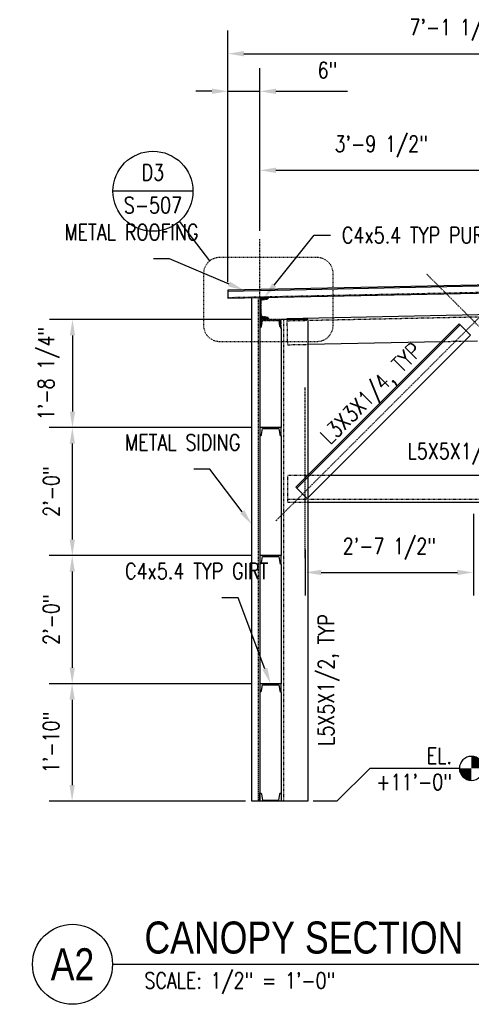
# Model space of a CAD drawing. Header units: inches. Extents: x 514 to 3028, y 69 to 495.
# Tile 6 of 25: x 1092 to 1177, y 90 to 274. Entities that reach past the tile are written whole.
import ezdxf
from ezdxf import colors
from ezdxf.entities.mleader import LeaderData, LeaderLine
from ezdxf.enums import TextEntityAlignment as Align
from ezdxf.math import Vec2, Vec3

# ---------------------------------------------------------------- set-up
doc = ezdxf.new("R2010")
doc.units = ezdxf.units.IN
doc.header["$MEASUREMENT"] = 0
for name, pattern in [('014200-907 MS2 Medium Dash', [0.109898, 0.068898, -0.041]), ('Dash', [0.25, 0.125, -0.125]), ('Dash - 1_16_', [0.1875, 0.125, -0.0625]), ('Hidden 3_32_', [0.140625, 0.09375, -0.046875])]:
    doc.linetypes.add(name, pattern=pattern)
for name, color, linetype in [('A-FLOR', 192, 'Continuous'), ('G-ANNO-REFR', 2, 'Continuous'), ('S-ANNO-DIMS', 1, 'Continuous'), ('S-ANNO-NOTE', 2, 'Continuous'), ('S-ANNO-SYMB', 2, 'Continuous'), ('S-ANNO-TEXT', 2, 'Continuous'), ('S-BEAM', 10, 'Continuous'), ('S-BEAM-HDLN', 1, 'Dash'), ('S-COLS', 2, 'Continuous'), ('S-COLS-HDLN', 2, 'Dash'), ('S-DETL', 90, 'Continuous'), ('S-DETL-PATT', 8, 'Continuous'), ('S-DETL-THIN', 1, 'Continuous')]:
    doc.layers.add(name, color=color, linetype=linetype)
doc.layers.add('A-FLOR-OVHD', color=9, linetype='014200-907 MS2 Medium Dash', true_color=0x808080)
doc.styles.add('AEC_COMN_TITLE', font='romans.shx', dxfattribs={"width": 0.8, "height": 0.1875})
doc.styles.add('Annotative', font='romans.shx', dxfattribs={"width": 0.8, "height": 0.125})
doc.styles.add('Arial', font='romans.shx', dxfattribs={"width": 0.8})
doc.styles.add('ROMANS', font='romans.shx', dxfattribs={"width": 0.8})
doc.styles.add('TITLES', font='swiss.ttf', dxfattribs={"width": 0.8, "height": 0.25})
doc.dimstyles.new('Annotative', dxfattribs={"dimscale": 0, "dimtxt": 0.125, "dimasz": 0.125, "dimexe": 0.18, "dimexo": 0.0625, "dimgap": 0.09, "dimtad": 1, "dimdec": 3, "dimzin": 3, "dimdsep": 46, "dimlunit": 4, "dimtxsty": 'Annotative', "dimcen": 0.09, "dimclrt": 2, "dimazin": 2, "dimtfac": 1, "dimtdec": 3, "dimtmove": 0, "dimatfit": 0, "dimfxl": 1, "dimtfill": 1, "dimfrac": 2, "dimtolj": 1, "dimtzin": 0, "dimarcsym": 0})
pattern_1 = [(45, (0, 0), (-0.176776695, 0.176776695), []), (45, (0, 0.125), (-0.176776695, 0.176776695), [])]

# ---------------------------------------------------------------- blocks, each defined once
blk = doc.blocks.new('051200_Column-L-Angle - L5X5X1_2-1770445-CANOPY SECTION 2')
at = {"layer": 'S-COLS'}
for p, q in [((762.71, 222.25), (757.71, 222.25)), ((762.71, 222.25), (762.71, 193.08)), ((757.71, 220.67), (757.71, 202)), ((757.71, 200.42), (757.71, 178)), ((762.71, 192.72), (762.71, 132)), ((757.71, 176.42), (757.71, 154)), ((757.71, 152.42), (757.71, 133.58)), ((762.71, 132), (757.71, 132))]:
    blk.add_line(p, q, dxfattribs=at)
at = {"layer": 'S-COLS', "linetype": 'Hidden 3_32_'}
blk.add_line((758.21, 132), (758.21, 222.25), dxfattribs=at)
at = {"layer": 'S-COLS-HDLN'}
blk.add_line((762.71, 193.07), (762.71, 192.72), dxfattribs=at)
blk = doc.blocks.new('051200_StructuralFraming-C-Channel - C4X5_4-V9-CANOPY SECTION 2')
at = {"lineweight": -3}
for p, q in [((753.71, 222.25), (753.71, 220.67)), ((757.71, 222.25), (753.71, 222.25)), ((754, 220.97), (754.18, 222.07)), ((754.18, 222.07), (757.24, 222.07)), ((757.24, 222.07), (757.41, 220.97)), ((757.71, 220.67), (757.71, 222.25))]:
    blk.add_line(p, q, dxfattribs=at)
for centre, start, end in [((753.71, 220.97), 270, 0), ((757.71, 220.97), 180, 270)]:
    blk.add_arc(centre, 0.296, start, end, dxfattribs=at)
blk = doc.blocks.new('051200_StructuralFraming-C-Channel - C4X5_4-1771552-CANOPY SECTION 2')
at = {"lineweight": -3}
for p, q in [((755.31, 226.38), (753.73, 226.35)), ((753.73, 226.35), (753.81, 222.35)), ((753.92, 225.88), (755.02, 226.08)), ((753.98, 222.82), (753.92, 225.88)), ((753.81, 222.35), (755.39, 222.38)), ((755.09, 222.67), (753.98, 222.82))]:
    blk.add_line(p, q, dxfattribs=at)
for centre, start, end in [((755.01, 226.38), 271.19, 1.19), ((755.09, 222.38), 1.19, 91.19)]:
    blk.add_arc(centre, 0.296, start, end, dxfattribs=at)
blk = doc.blocks.new('*D140')
at = {"layer": 'Defpoints', "color": 0, "transparency": 16777216}
for p in [(1177.2, 183.15), (1145.7, 176.42), (1177.2, 170.68)]:
    blk.add_point(p, dxfattribs=at)
at = {"layer": 'S-ANNO-DIMS', "color": 0, "lineweight": -2, "transparency": 16777216}
for p, q in [((1177.2, 181.65), (1177.2, 166.36)), ((1145.7, 174.92), (1145.7, 166.36)), ((1148.7, 170.68), (1174.2, 170.68))]:
    blk.add_line(p, q, dxfattribs=at)
at = {"layer": 'S-ANNO-DIMS', "color": 0, "transparency": 16777216}
for points in [[(1148.7, 171.18), (1148.7, 170.18), (1145.7, 170.68)], [(1174.2, 171.18), (1174.2, 170.18), (1177.2, 170.68)]]:
    blk.add_solid(points, dxfattribs=at)
at = {"layer": 'S-ANNO-DIMS', "color": 2, "lineweight": -3, "transparency": 16777216, "insert": (1161.45, 175.12), "char_height": 3, "width": 23.594, "attachment_point": 5, "style": 'Annotative'}
blk.add_mtext('\\A1;2\'-7 1/2"', dxfattribs=at)
blk = doc.blocks.new('*D137')
at = {"layer": 'Defpoints', "color": 0, "transparency": 16777216}
for p in [(1137.18, 260.84), (1137.18, 233.18), (1131.2, 223.55)]:
    blk.add_point(p, dxfattribs=at)
at = {"layer": 'S-ANNO-DIMS', "color": 0, "lineweight": -2, "transparency": 16777216}
for p, q in [((1131.2, 225.05), (1131.2, 265.16)), ((1137.18, 234.68), (1137.18, 265.16)), ((1128.2, 260.84), (1125.2, 260.84)), ((1131.2, 260.84), (1137.18, 260.84)), ((1140.18, 260.84), (1153.62, 260.84))]:
    blk.add_line(p, q, dxfattribs=at)
at = {"layer": 'S-ANNO-DIMS', "color": 0, "transparency": 16777216}
for points in [[(1128.2, 261.34), (1128.2, 260.34), (1131.2, 260.84)], [(1140.18, 261.34), (1140.18, 260.34), (1137.18, 260.84)]]:
    blk.add_solid(points, dxfattribs=at)
at = {"layer": 'S-ANNO-DIMS', "color": 2, "lineweight": -3, "transparency": 16777216, "insert": (1149.86, 264.79), "char_height": 3, "width": 4.6598, "attachment_point": 5, "style": 'Annotative'}
blk.add_mtext('\\A1;6"', dxfattribs=at)
blk = doc.blocks.new('*D136')
at = {"layer": 'Defpoints', "color": 0, "transparency": 16777216}
for p in [(1182.68, 246.03), (1182.68, 234.56), (1137.18, 233.18)]:
    blk.add_point(p, dxfattribs=at)
at = {"layer": 'S-ANNO-DIMS', "color": 0, "lineweight": -2, "transparency": 16777216}
for p, q in [((1137.18, 234.68), (1137.18, 250.35)), ((1182.68, 236.06), (1182.68, 250.35)), ((1140.18, 246.03), (1179.68, 246.03))]:
    blk.add_line(p, q, dxfattribs=at)
at = {"layer": 'S-ANNO-DIMS', "color": 0, "transparency": 16777216}
for points in [[(1140.18, 246.53), (1140.18, 245.53), (1137.18, 246.03)], [(1179.68, 246.53), (1179.68, 245.53), (1182.68, 246.03)]]:
    blk.add_solid(points, dxfattribs=at)
at = {"layer": 'S-ANNO-DIMS', "color": 2, "lineweight": -3, "transparency": 16777216, "insert": (1159.93, 250.48), "char_height": 3, "width": 23.594, "attachment_point": 5, "style": 'Annotative'}
blk.add_mtext('\\A1;3\'-9 1/2"', dxfattribs=at)
blk = doc.blocks.new('*D134')
at = {"layer": 'Defpoints', "color": 0, "transparency": 16777216}
for p in [(1216.7, 267.88), (1216.7, 237.83), (1131.2, 223.55)]:
    blk.add_point(p, dxfattribs=at)
at = {"layer": 'S-ANNO-DIMS', "color": 0, "lineweight": -2, "transparency": 16777216}
for p, q in [((1131.2, 225.05), (1131.2, 272.2)), ((1216.7, 239.33), (1216.7, 272.2)), ((1134.2, 267.88), (1213.7, 267.88))]:
    blk.add_line(p, q, dxfattribs=at)
at = {"layer": 'S-ANNO-DIMS', "color": 0, "transparency": 16777216}
for points in [[(1134.2, 268.38), (1134.2, 267.38), (1131.2, 267.88)], [(1213.7, 268.38), (1213.7, 267.38), (1216.7, 267.88)]]:
    blk.add_solid(points, dxfattribs=at)
at = {"layer": 'S-ANNO-DIMS', "color": 2, "lineweight": -3, "transparency": 16777216, "insert": (1173.95, 272.33), "char_height": 3, "width": 23.594, "attachment_point": 5, "style": 'Annotative'}
blk.add_mtext('\\A1;7\'-1 1/2"', dxfattribs=at)
blk = doc.blocks.new('*D133')
at = {"layer": 'Defpoints', "color": 0, "transparency": 16777216}
for p in [(1137.2, 218.08), (1102.08, 197.83), (1137.2, 197.83)]:
    blk.add_point(p, dxfattribs=at)
at = {"layer": 'S-ANNO-DIMS', "color": 0, "lineweight": -2, "transparency": 16777216}
for p, q in [((1135.7, 218.08), (1097.76, 218.08)), ((1102.08, 215.08), (1102.08, 200.83)), ((1135.7, 197.83), (1097.76, 197.83))]:
    blk.add_line(p, q, dxfattribs=at)
at = {"layer": 'S-ANNO-DIMS', "color": 0, "transparency": 16777216}
for points in [[(1101.58, 215.08), (1102.58, 215.08), (1102.08, 218.08)], [(1101.58, 200.83), (1102.58, 200.83), (1102.08, 197.83)]]:
    blk.add_solid(points, dxfattribs=at)
at = {"layer": 'S-ANNO-DIMS', "color": 2, "lineweight": -3, "transparency": 16777216, "insert": (1097.63, 207.96), "char_height": 3, "width": 23.594, "attachment_point": 5, "rotation": 90, "style": 'Annotative'}
blk.add_mtext('\\A1;1\'-8 1/4"', dxfattribs=at)
blk = doc.blocks.new('*D132')
at = {"layer": 'Defpoints', "color": 0, "transparency": 16777216}
for p in [(1137.2, 197.83), (1102.05, 173.83), (1137.2, 173.83)]:
    blk.add_point(p, dxfattribs=at)
at = {"layer": 'S-ANNO-DIMS', "color": 0, "lineweight": -2, "transparency": 16777216}
for p, q in [((1135.7, 197.83), (1097.73, 197.83)), ((1102.05, 194.83), (1102.05, 176.83)), ((1135.7, 173.83), (1097.73, 173.83))]:
    blk.add_line(p, q, dxfattribs=at)
at = {"layer": 'S-ANNO-DIMS', "color": 0, "transparency": 16777216}
for points in [[(1101.55, 194.83), (1102.55, 194.83), (1102.05, 197.83)], [(1101.55, 176.83), (1102.55, 176.83), (1102.05, 173.83)]]:
    blk.add_solid(points, dxfattribs=at)
at = {"layer": 'S-ANNO-DIMS', "color": 2, "lineweight": -3, "transparency": 16777216, "insert": (1098.11, 185.83), "char_height": 3, "width": 12.3279, "attachment_point": 5, "rotation": 90, "style": 'Annotative'}
blk.add_mtext('\\A1;2\'-0"', dxfattribs=at)
blk = doc.blocks.new('*D131')
at = {"layer": 'Defpoints', "color": 0, "transparency": 16777216}
for p in [(1137.2, 173.83), (1102.03, 149.83), (1137.2, 149.83)]:
    blk.add_point(p, dxfattribs=at)
at = {"layer": 'S-ANNO-DIMS', "color": 0, "lineweight": -2, "transparency": 16777216}
for p, q in [((1135.7, 173.83), (1097.71, 173.83)), ((1102.03, 170.83), (1102.03, 152.83)), ((1135.7, 149.83), (1097.71, 149.83))]:
    blk.add_line(p, q, dxfattribs=at)
at = {"layer": 'S-ANNO-DIMS', "color": 0, "transparency": 16777216}
for points in [[(1101.53, 170.83), (1102.53, 170.83), (1102.03, 173.83)], [(1101.53, 152.83), (1102.53, 152.83), (1102.03, 149.83)]]:
    blk.add_solid(points, dxfattribs=at)
at = {"layer": 'S-ANNO-DIMS', "color": 2, "lineweight": -3, "transparency": 16777216, "insert": (1098.08, 161.83), "char_height": 3, "width": 12.3279, "attachment_point": 5, "rotation": 90, "style": 'Annotative'}
blk.add_mtext('\\A1;2\'-0"', dxfattribs=at)
blk = doc.blocks.new('*D130')
at = {"layer": 'Defpoints', "color": 0, "transparency": 16777216}
for p in [(1137.2, 149.83), (1102.01, 127.83), (1136, 127.83)]:
    blk.add_point(p, dxfattribs=at)
at = {"layer": 'S-ANNO-DIMS', "color": 0, "lineweight": -2, "transparency": 16777216}
for p, q in [((1135.7, 149.83), (1097.69, 149.83)), ((1102.01, 146.83), (1102.01, 130.83)), ((1134.5, 127.83), (1097.69, 127.83))]:
    blk.add_line(p, q, dxfattribs=at)
at = {"layer": 'S-ANNO-DIMS', "color": 0, "transparency": 16777216}
for points in [[(1101.51, 146.83), (1102.51, 146.83), (1102.01, 149.83)], [(1101.51, 130.83), (1102.51, 130.83), (1102.01, 127.83)]]:
    blk.add_solid(points, dxfattribs=at)
at = {"layer": 'S-ANNO-DIMS', "color": 2, "lineweight": -3, "transparency": 16777216, "insert": (1098.06, 138.83), "char_height": 3, "width": 15.0412, "attachment_point": 5, "rotation": 90, "style": 'Annotative'}
blk.add_mtext('\\A1;1\'-10"', dxfattribs=at)
blk = doc.blocks.new('Detail Callout AEC')
at = {"color": 0, "linetype": 'ByBlock', "lineweight": -3, "transparency": 16777216}
blk.add_line((0.25, 0), (-0.25, 0), dxfattribs=at)
blk.add_circle((0, 0), 0.25, dxfattribs=at)
at = {"color": 0, "linetype": 'ByBlock', "lineweight": -3, "transparency": 16777216, "style": 'AEC_COMN_TITLE'}
for tag, p in [('VIEWNUMBER', (0, 0.0508)), ('SHEETNUMBER', (0, -0.1263))]:
    blk.add_attdef(tag, text='', height=0.0938, dxfattribs=at).set_placement(p, align=Align.CENTER)
blk = doc.blocks.new('*U166')
at = {"linetype": 'Continuous', "lineweight": -3}
blk.add_line((1.125, 0.625), (7.6113, 0.625), dxfattribs=at)
at = {"lineweight": -3}
blk.add_circle((0.8125, 0.625), 0.3125, dxfattribs=at)
at = {"lineweight": -3, "style": 'Arial'}
blk.add_attdef('DRAWING_AREA_TITLE', text='', height=0.1875, dxfattribs=at).set_placement((1.3743, 0.6339), align=Align.BOTTOM_LEFT)
blk.add_attdef('X#', text='', height=0.1875, dxfattribs=at).set_placement((0.8125, 0.625), align=Align.MIDDLE_CENTER)
blk.add_attdef('SCALE:', text='', height=0.0938, dxfattribs=at).set_placement((1.3743, 0.5606), align=Align.TOP_LEFT)
blk = doc.blocks.new('Level Circle AEC')
at = {"layer": 'S-ANNO-SYMB', "lineweight": -3}
h = blk.add_hatch(color=256, dxfattribs=at)
edge = h.paths.add_edge_path()
edge.add_line((373.71, 0), (367.71, 0))
edge.add_arc((373.71, 0), 6, 90, 180, ccw=False)
edge.add_line((373.71, 6), (373.71, 0))
h = blk.add_hatch(color=256, dxfattribs=at)
edge = h.paths.add_edge_path()
edge.add_line((373.71, -6), (373.71, 0))
edge.add_line((373.71, 0), (379.71, 0))
edge.add_arc((373.71, 0), 6, 270, 360, ccw=False)
blk.add_circle((373.71, 0), 6, dxfattribs=at)
blk = doc.blocks.new('051200_StructuralFraming-C-Channel - C4X5_4-V10-CANOPY SECTION 1')
at = {"lineweight": -3}
for p, q in [((785.21, 202), (785.21, 200.42)), ((789.21, 202), (785.21, 202)), ((785.5, 200.72), (785.68, 201.82)), ((785.68, 201.82), (788.74, 201.82)), ((788.74, 201.82), (788.91, 200.72)), ((789.21, 200.42), (789.21, 202))]:
    blk.add_line(p, q, dxfattribs=at)
for centre, start, end in [((785.21, 200.72), 270, 0), ((789.21, 200.72), 180, 270)]:
    blk.add_arc(centre, 0.296, start, end, dxfattribs=at)

msp = doc.modelspace()

# ---------------------------------------------------------------- hatches: boundary and pattern name
at = {"layer": 'S-DETL-PATT'}
h = msp.add_hatch(dxfattribs=at)
h.set_pattern_fill('STEEL', color=256, scale=2)
h.set_pattern_definition(pattern_1)
h.paths.add_polyline_path([(1138.5067, 221.9102, 0.41397637), (1138.7965, 222.2121), (1137.2169, 222.1793), (1137.2999, 218.1804), (1138.8796, 218.2132, 0.41421356), (1138.5775, 218.503), (1137.4741, 218.6543), (1137.4106, 221.7132)])
h = msp.add_hatch(dxfattribs=at)
h.set_pattern_fill('STEEL', color=256, scale=2)
h.set_pattern_definition(pattern_1)
h.paths.add_polyline_path([(1141.1961, 218.0806), (1137.1961, 218.0806), (1137.1961, 216.5006, 0.41421356), (1137.4921, 216.7966), (1137.6663, 217.8966), (1140.7259, 217.8966), (1140.9001, 216.7966, 0.41421356), (1141.1961, 216.5006)])

# ---------------------------------------------------------------- linework, layer by layer
at = {"layer": 'A-FLOR', "lineweight": -3}
for p, q in [((1216.6961, 225.3306), (1131.1961, 223.5545)), ((1131.1961, 222.0542), (1216.6961, 223.8302)), ((1131.1961, 223.5545), (1131.1961, 222.0542))]:
    msp.add_line(p, q, dxfattribs=at)
at = {"layer": 'A-FLOR-OVHD', "lineweight": -3}
msp.add_line((1131.1961, 222.2042), (1216.6961, 223.9803), dxfattribs=at)
at = {"layer": 'S-ANNO-SYMB', "lineweight": -3}
for p, q in [((1127.8034, 229.0671), (1122.1161, 236.4938)), ((1151.6219, 127.8306), (1157.7624, 133.971)), ((1174.5711, 133.971), (1157.7624, 133.971)), ((1151.6219, 127.8306), (1147.1961, 127.8306))]:
    msp.add_line(p, q, dxfattribs=at)
at = {"layer": 'S-ANNO-SYMB', "linetype": 'Dash', "lineweight": -3}
msp.add_lwpolyline([(1147.9186, 229.6853), (1129.6274, 229.6853, 0.41421356), (1126.6274, 226.6853), (1126.6274, 216.974, 0.41421356), (1129.6274, 213.974), (1147.9186, 213.974, 0.41421356), (1150.9186, 216.974), (1150.9186, 226.6853, 0.41421356)], format="xyb", close=True, dxfattribs=at)
at = {"layer": 'S-BEAM'}
for p, q in [((1142.3019, 218.2863), (1214.1988, 219.7798)), ((1142.3061, 218.0806), (1142.3019, 218.2863)), ((1174.5441, 217.2545), (1143.9483, 186.6587)), ((1144.1251, 186.4819), (1174.7209, 217.0777)), ((1174.5441, 217.2545), (1176.6655, 215.1332)), ((1146.0696, 184.5373), (1176.6655, 215.1332)), ((1177.938, 214.0255), (1175.5101, 213.9751)), ((1171.1718, 213.8849), (1146.1961, 213.3661)), ((1203.133, 188.8306), (1150.3656, 188.8306)), ((1146.0696, 184.5373), (1143.9483, 186.6587)), ((1146.1961, 183.8306), (1211.6961, 183.8306))]:
    msp.add_line(p, q, dxfattribs=at)
at = {"layer": 'S-BEAM', "linetype": 'Hidden 3_32_'}
for p, q in [((1142.4057, 213.2874), (1142.3062, 218.0786)), ((1146.1941, 217.8671), (1142.3122, 217.7864)), ((1215.8948, 219.3149), (1146.1961, 217.8671)), ((1146.1941, 213.3661), (1142.4057, 213.2874)), ((1175.5045, 213.9749), (1171.1718, 213.8849)), ((1142.4233, 183.8306), (1142.4233, 188.8306)), ((1146.1174, 188.8306), (1142.4233, 188.8306)), ((1146.1941, 188.8306), (1146.1229, 188.8306)), ((1146.471, 188.8306), (1146.198, 188.8306)), ((1150.3609, 188.8306), (1146.4765, 188.8306)), ((1146.1941, 184.3306), (1142.4233, 184.3306)), ((1142.4233, 183.8306), (1146.1941, 183.8306)), ((1211.6961, 184.3306), (1146.1961, 184.3306))]:
    msp.add_line(p, q, dxfattribs=at)
at = {"layer": 'S-BEAM-HDLN'}
for p, q in [((1142.4053, 213.3044), (1142.4057, 213.2874)), ((1142.4233, 188.8306), (1142.4233, 188.8135))]:
    msp.add_line(p, q, dxfattribs=at)
at = {"layer": 'S-DETL', "linetype": 'Dash - 1_16_', "lineweight": -3}
for p, q in [((1137.1815, 222.1795), (1137.1815, 233.1795)), ((1140.1553, 180.3201), (1187.3547, 227.5195)), ((1217.8885, 177.1382), (1168.391, 226.6356)), ((1136.872, 222.1721), (1136.872, 127.8306)), ((1145.6961, 173.3736), (1145.6961, 205.3736))]:
    msp.add_line(p, q, dxfattribs=at)
at = {"layer": 'S-DETL', "lineweight": -3}
for p, q in [((1135.6961, 127.8306), (1135.6961, 222.1477)), ((1137.1961, 222.1788), (1137.1961, 127.8306)), ((1137.1961, 127.8306), (1135.6961, 127.8306))]:
    msp.add_line(p, q, dxfattribs=at)
at = {"layer": 'S-DETL-THIN', "lineweight": -3}
msp.add_line((1131.1961, 223.4045), (1216.6961, 225.1805), dxfattribs=at)

# ---------------------------------------------------------------- block references
at = {"layer": 'G-ANNO-REFR', "lineweight": -3}
ref = msp.add_blockref('Detail Callout AEC', (1117.1497, 242.1138), dxfattribs=dict(at, xscale=30, yscale=30, zscale=30))
ref.add_attrib('VIEWNUMBER', 'D3', dxfattribs={"layer": 'S-ANNO-TEXT', "color": 1, "transparency": 16777216, "height": 3.00001, "style": 'ROMANS', "width": 0.8}).set_placement((1117.1497, 243.2388), align=Align.BOTTOM_CENTER)
ref.add_attrib('SHEETNUMBER', 'S-507', dxfattribs={"layer": 'S-ANNO-TEXT', "color": 1, "transparency": 16777216, "height": 3.00001, "style": 'ROMANS', "width": 0.8}).set_placement((1117.1497, 237.9863), align=Align.CENTER)
at = {"layer": 'S-ANNO-SYMB', "lineweight": -3, "xscale": -0.375, "yscale": 0.375, "zscale": 0.375}
msp.add_blockref('Level Circle AEC', (1316.9612, 133.971), dxfattribs=at)
at = {"layer": 'S-ANNO-SYMB', "lineweight": -3}
ref = msp.add_blockref('*U166', (1082.58, 82.2561), dxfattribs=dict(at, xscale=24.00000017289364, yscale=24.00000017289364, zscale=24.00000017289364))
ref.add_attrib('SCALE:', 'SCALE: 1/2" = 1\'-0"', dxfattribs={"layer": '0', "lineweight": -3, "height": 3, "style": 'Annotative', "width": 0.796875}).set_placement((1115.5631, 95.7101), align=Align.TOP_LEFT)
ref.add_attrib('DRAWING_AREA_TITLE', 'CANOPY SECTION', dxfattribs={"layer": '0', "lineweight": -3, "height": 6, "style": 'TITLES', "width": 0.796875}).set_placement((1115.5631, 97.4698), align=Align.BOTTOM_LEFT)
ref.add_attrib('X#', 'A2', dxfattribs={"layer": '0', "lineweight": -3, "height": 6, "style": 'TITLES', "width": 0.796875}).set_placement((1102.08, 97.2561), align=Align.MIDDLE_CENTER)
at = {"layer": 'S-BEAM-HDLN', "lineweight": -3}
for name in ['051200_StructuralFraming-C-Channel - C4X5_4-1771552-CANOPY SECTION 2', '051200_StructuralFraming-C-Channel - C4X5_4-V9-CANOPY SECTION 2']:
    msp.add_blockref(name, (383.4901, -4.1694), dxfattribs=at)
at = {"layer": 'S-COLS-HDLN', "lineweight": -3}
msp.add_blockref('051200_Column-L-Angle - L5X5X1_2-1770445-CANOPY SECTION 2', (383.4901, -4.1694), dxfattribs=at)
at = {"layer": 'S-DETL-THIN', "lineweight": -3}
for p in [(351.9901, -4.1694), (351.9901, -28.1694), (351.9901, -52.1694)]:
    msp.add_blockref('051200_StructuralFraming-C-Channel - C4X5_4-V10-CANOPY SECTION 1', p, dxfattribs=at)
at = {"layer": 'S-DETL-THIN', "lineweight": -3, "xscale": -1, "rotation": 180}
msp.add_blockref('051200_StructuralFraming-C-Channel - C4X5_4-V10-CANOPY SECTION 1', (351.9901, 329.8306), dxfattribs=at)

# ---------------------------------------------------------------- texts
at = {"layer": 'S-ANNO-NOTE', "lineweight": -3, "char_height": 3, "width": 29.691137, "line_spacing_factor": 0.981704, "style": 'Annotative'}
for s, insert, attachment_point, rotation in [('\\pxt3.2,6.4,9.6,12.8,16,19.2,22.4,25.6,28.8,32,35.2,38.4,41.6,44.8,48,51.2,54.4,57.6,60.8,64,67.2,70.4,73.6,76.8,80,83.2,86.4,89.6,92.8,96,99.2,102.4;{L3X3X1/4, TYP}', (1165.6561, 214.0401), 3, 45), ('\\pxt3.2,6.4,9.6,12.8,16,19.2,22.4,25.6,28.8,32,35.2,38.4,41.6,44.8,48,51.2,54.4,57.6,60.8,64,67.2,70.4,73.6,76.8,80,83.2,86.4,89.6,92.8,96,99.2,102.4;L5X5X1/2, TYP', (1148.084, 138.1616), 1, 90)]:
    msp.add_mtext(s, dxfattribs=dict(at, insert=insert, attachment_point=attachment_point, rotation=rotation))
at = {"layer": 'S-ANNO-NOTE', "lineweight": -3, "insert": (1173.1807, 137.8153), "char_height": 3, "width": 12.548031, "attachment_point": 3, "line_spacing_factor": 0.981704, "style": 'Annotative'}
msp.add_mtext('\\pxt3.2,6.4,9.6,12.8,16,19.2,22.4,25.6,28.8,32,35.2,38.4,41.6,44.8,48,51.2,54.4,57.6,60.8,64,67.2,70.4,73.6,76.8,80,83.2,86.4,89.6,92.8,96,99.2,102.4;EL.\\P+11\'-0"', dxfattribs=at)

# ---------------------------------------------------------------- dimensions: what is measured, and where the dimension line sits
at = {"layer": 'S-ANNO-DIMS', "lineweight": -3}
for base, p1, p2, picture, middle in [((1216.6961, 267.8806), (1131.1961, 223.5545), (1216.6961, 237.8306), '*D134', (1173.9461, 272.3263)), ((1182.6815, 246.0318), (1137.1815, 233.1795), (1182.6815, 234.56), '*D136', (1159.9315, 250.4775)), ((1177.1961, 170.6765), (1145.6961, 176.4156), (1177.1961, 183.1455), '*D140', (1161.4461, 175.1222))]:
    dim = msp.add_linear_dim(base=base, p1=p1, p2=p2, dimstyle='Annotative', override={"dimpost": '\\X', "dimtfill": 0}, dxfattribs=at)
    dim.commit()
    dim.dimension.update_dxf_attribs({"geometry": picture, "text_midpoint": middle})
dim = msp.add_linear_dim(base=(1137.1815, 260.8409), p1=(1131.1961, 223.5545), p2=(1137.1815, 233.1795), dimstyle='Annotative', override={"dimpost": '\\X', "dimtfill": 0}, dxfattribs=at)
dim.commit()
dim.dimension.update_dxf_attribs({"geometry": '*D137', "text_midpoint": (1149.8558, 260.8409), "dimtype": 160})
dim = msp.add_linear_dim(base=(1102.08, 197.8306), p1=(1137.1961, 218.0806), p2=(1137.1961, 197.8306), angle=90, dimstyle='Annotative', override={"dimpost": '\\X', "dimtfill": 0}, dxfattribs=at)
dim.commit()
dim.dimension.update_dxf_attribs({"geometry": '*D133', "text_midpoint": (1102.08, 207.9556), "dimtype": 160})
for base, p1, p2, picture, middle in [((1102.055, 173.8306), (1137.1961, 197.8306), (1137.1961, 173.8306), '*D132', (1098.1093, 185.8306)), ((1102.0307, 149.8306), (1137.1961, 173.8306), (1137.1961, 149.8306), '*D131', (1098.0849, 161.8306)), ((1102.007, 127.8306), (1137.1961, 149.8306), (1135.9967, 127.8306), '*D130', (1098.0613, 138.8306))]:
    dim = msp.add_linear_dim(base=base, p1=p1, p2=p2, angle=90, dimstyle='Annotative', override={"dimpost": '\\X', "dimtfill": 0}, dxfattribs=at)
    dim.commit()
    dim.dimension.update_dxf_attribs({"geometry": picture, "text_midpoint": middle})

# ---------------------------------------------------------------- leaders
at = {"layer": 'S-ANNO-NOTE', "lineweight": -3}
ml = msp.add_multileader_mtext('Standard', dxfattribs=at)
ml.set_content('METAL ROOFING', color=256, style='Annotative')
ml.set_leader_properties(color=1, linetype='ByLayer', lineweight=-1)
ml.build(insert=Vec2(0, 0))
ml.multileader.update_dxf_attribs({"text_right_attachment_type": 3, "dogleg_length": 0.125, "arrow_head_size": 3, "scale": 24})
ctx = ml.context
ctx.base_point, ctx.scale, ctx.char_height, ctx.arrow_head_size, ctx.landing_gap_size, ctx.plane_origin = Vec3(1098.42, 234.4434), 24, 3, 3, 2.16, Vec3(1138.9057, 215.3073)
ctx.right_attachment = 3
notes = []
notes.append((ctx, [(0, (1, 1, 0), (1120.2543, 229.4434), (-1, 0), 3, [(0, [(1134.1843, 223.5545)], 0, [])])]))
ctx.mtext.insert, ctx.mtext.width, ctx.mtext.flow_direction = Vec3(1100.58, 235.9434), 18.609717, 5
ml = msp.add_multileader_mtext('Standard', dxfattribs=at)
ml.set_content('C4x5.4 TYP PURLIN', color=256, style='Annotative')
ml.set_leader_properties(color=1, linetype='ByLayer', lineweight=-1)
ml.build(insert=Vec2(0, 0))
ml.multileader.update_dxf_attribs({"text_right_attachment_type": 3, "dogleg_length": 0.125, "arrow_head_size": 3, "scale": 24})
ctx = ml.context
ctx.base_point, ctx.scale, ctx.char_height, ctx.arrow_head_size, ctx.landing_gap_size, ctx.plane_origin = Vec3(1150.3882, 233.8737), 24, 3, 3, 2.16, Vec3(1138.0067, 222.1959)
ctx.right_attachment = 3
notes.append((ctx, [(1, (1, 1, 0), (1147.3882, 233.8737), (1, 0), 3, [(0, [(1138.0067, 222.1959)], 0, [])])]))
ctx.mtext.insert, ctx.mtext.width, ctx.mtext.flow_direction = Vec3(1152.5482, 235.3737), 22.729535, 5
ml = msp.add_multileader_mtext('Standard', dxfattribs=at)
ml.set_content('C4x5.4 TYP PURLIN', color=256, style='Annotative')
ml.set_leader_properties(color=1, linetype='ByLayer', lineweight=-1)
ml.build(insert=Vec2(0, 0))
ml.multileader.update_dxf_attribs({"text_right_attachment_type": 3, "dogleg_length": 0.125, "arrow_head_size": 3, "scale": 24})
ctx = ml.context
ctx.base_point, ctx.scale, ctx.char_height, ctx.arrow_head_size, ctx.landing_gap_size, ctx.plane_origin = Vec3(975.3639, 225.9595), 24, 3, 3, 2.16, Vec3(971.6223, 214.2817)
ctx.right_attachment = 3
notes.append((ctx, [(1, (1, 1, 0), (972.3639, 225.9595), (1, 0), 3, [(0, [(971.6223, 214.2817)], 0, [])])]))
ctx.mtext.insert, ctx.mtext.width, ctx.mtext.flow_direction = Vec3(977.5239, 227.4595), 22.729535, 5
ml = msp.add_multileader_mtext('Standard', dxfattribs=at)
ml.set_content('C4x5.4 TYP GIRT', color=256, style='Annotative')
ml.set_leader_properties(color=1, linetype='ByLayer', lineweight=-1)
ml.build(insert=Vec2(0, 0))
ml.multileader.update_dxf_attribs({"text_right_attachment_type": 3, "dogleg_length": 0.125, "arrow_head_size": 3, "scale": 24})
ctx = ml.context
ctx.base_point, ctx.scale, ctx.char_height, ctx.arrow_head_size, ctx.landing_gap_size, ctx.plane_origin = Vec3(1109.7692, 170.9441), 24, 3, 3, 2.16, Vec3(1139.1961, 149.8306)
ctx.right_attachment = 3
notes.append((ctx, [(0, (1, 1, 0), (1133.0892, 165.9441), (-1, 0), 3, [(0, [(1139.1961, 149.8306)], 0, [])])]))
ctx.mtext.insert, ctx.mtext.width, ctx.mtext.flow_direction = Vec3(1111.9292, 172.4441), 19.9331, 5
ml = msp.add_multileader_mtext('Standard', dxfattribs=at)
ml.set_content('C4x5.4 TYP GIRT', color=256, style='Annotative')
ml.set_leader_properties(color=1, linetype='ByLayer', lineweight=-1)
ml.build(insert=Vec2(0, 0))
ml.multileader.update_dxf_attribs({"text_right_attachment_type": 3, "dogleg_length": 0.375, "arrow_head_size": 3, "scale": 24})
ctx = ml.context
ctx.base_point, ctx.scale, ctx.char_height, ctx.arrow_head_size, ctx.landing_gap_size, ctx.plane_origin = Vec3(909.5197, 162.6536), 24, 3, 3, 2.16, Vec3(938.8397, 141.676)
ctx.right_attachment = 3
notes.append((ctx, [(0, (1, 1, 0), (938.8397, 157.6536), (-1, 0), 9, [(0, [(938.8397, 141.676)], 0, [])])]))
ctx.mtext.insert, ctx.mtext.width, ctx.mtext.flow_direction = Vec3(911.6797, 164.1536), 19.9331, 5
for ctx, leaders in notes:
    for number, flags, end, landing, length, lines in leaders:
        leader = LeaderData()
        leader.index, (leader.has_last_leader_line, leader.has_dogleg_vector, leader.attachment_direction) = number, flags
        leader.last_leader_point, leader.dogleg_vector, leader.dogleg_length = Vec3(end), Vec3(landing), length
        for number, points, colour, breaks in lines:
            line = LeaderLine()
            line.index, line.vertices, line.color, line.breaks = number, Vec3.list(points), colors.encode_raw_color(colour), breaks
            leader.lines.append(line)
        ctx.leaders.append(leader)

# ---------------------------------------------------------------- next in the draw order: texts
at = {"layer": 'S-ANNO-NOTE', "lineweight": -3, "insert": (1177.1961, 192.9193), "char_height": 3, "width": 28.193533, "attachment_point": 5, "line_spacing_factor": 0.981704, "style": 'Annotative', "bg_fill": 3, "box_fill_scale": 1.5, "bg_fill_color": 256, "bg_fill_transparency": 0}
msp.add_mtext('\\pxt3.2,6.4,9.6,12.8,16,19.2,22.4,25.6,28.8,32,35.2,38.4,41.6,44.8,48,51.2,54.4,57.6,60.8,64,67.2,70.4,73.6,76.8,80,83.2,86.4,89.6,92.8,96,99.2,102.4;L5X5X1/2, TYP', dxfattribs=at)

# ---------------------------------------------------------------- next in the draw order: leaders
at = {"layer": 'S-ANNO-NOTE', "lineweight": -3}
ml = msp.add_multileader_mtext('Standard', dxfattribs=at)
ml.set_content('METAL SIDING', color=256, style='Annotative')
ml.set_leader_properties(color=1, linetype='ByLayer', lineweight=-1)
ml.build(insert=Vec2(0, 0))
ml.multileader.update_dxf_attribs({"text_right_attachment_type": 3, "dogleg_length": 0.375, "arrow_head_size": 3, "scale": 24})
ctx = ml.context
ctx.base_point, ctx.scale, ctx.char_height, ctx.arrow_head_size, ctx.landing_gap_size, ctx.plane_origin = Vec3(905.57, 199.2342), 24, 3, 3, 2.16, Vec3(935.1463, 201.3122)
ctx.right_attachment = 3
notes = []
notes.append((ctx, [(0, (1, 1, 0), (929.6328, 194.2342), (-1, 0), 9, [(0, [(935.3397, 201.3122)], 0, [])])]))
ctx.mtext.insert, ctx.mtext.width, ctx.mtext.flow_direction = Vec3(907.73, 200.7342), 13.240565, 5
ml = msp.add_multileader_mtext('Standard', dxfattribs=at)
ml.set_content('METAL SIDING', color=256, style='Annotative')
ml.set_leader_properties(color=1, linetype='ByLayer', lineweight=-1)
ml.build(insert=Vec2(0, 0))
ml.multileader.update_dxf_attribs({"text_right_attachment_type": 3, "dogleg_length": 0.125, "arrow_head_size": 3, "scale": 24})
ctx = ml.context
ctx.base_point, ctx.scale, ctx.char_height, ctx.arrow_head_size, ctx.landing_gap_size, ctx.plane_origin = Vec3(1109.7692, 195.0443), 24, 3, 3, 2.16, Vec3(1135.5026, 198.9504)
ctx.right_attachment = 3
notes.append((ctx, [(0, (1, 1, 0), (1127.832, 190.0443), (-1, 0), 3, [(0, [(1135.6961, 179.6314)], 0, [])])]))
ctx.mtext.insert, ctx.mtext.width, ctx.mtext.flow_direction = Vec3(1111.9292, 196.5443), 13.240565, 5
for ctx, leaders in notes:
    for number, flags, end, landing, length, lines in leaders:
        leader = LeaderData()
        leader.index, (leader.has_last_leader_line, leader.has_dogleg_vector, leader.attachment_direction) = number, flags
        leader.last_leader_point, leader.dogleg_vector, leader.dogleg_length = Vec3(end), Vec3(landing), length
        for number, points, colour, breaks in lines:
            line = LeaderLine()
            line.index, line.vertices, line.color, line.breaks = number, Vec3.list(points), colors.encode_raw_color(colour), breaks
            leader.lines.append(line)
        ctx.leaders.append(leader)

doc.saveas('drawing.dxf')
